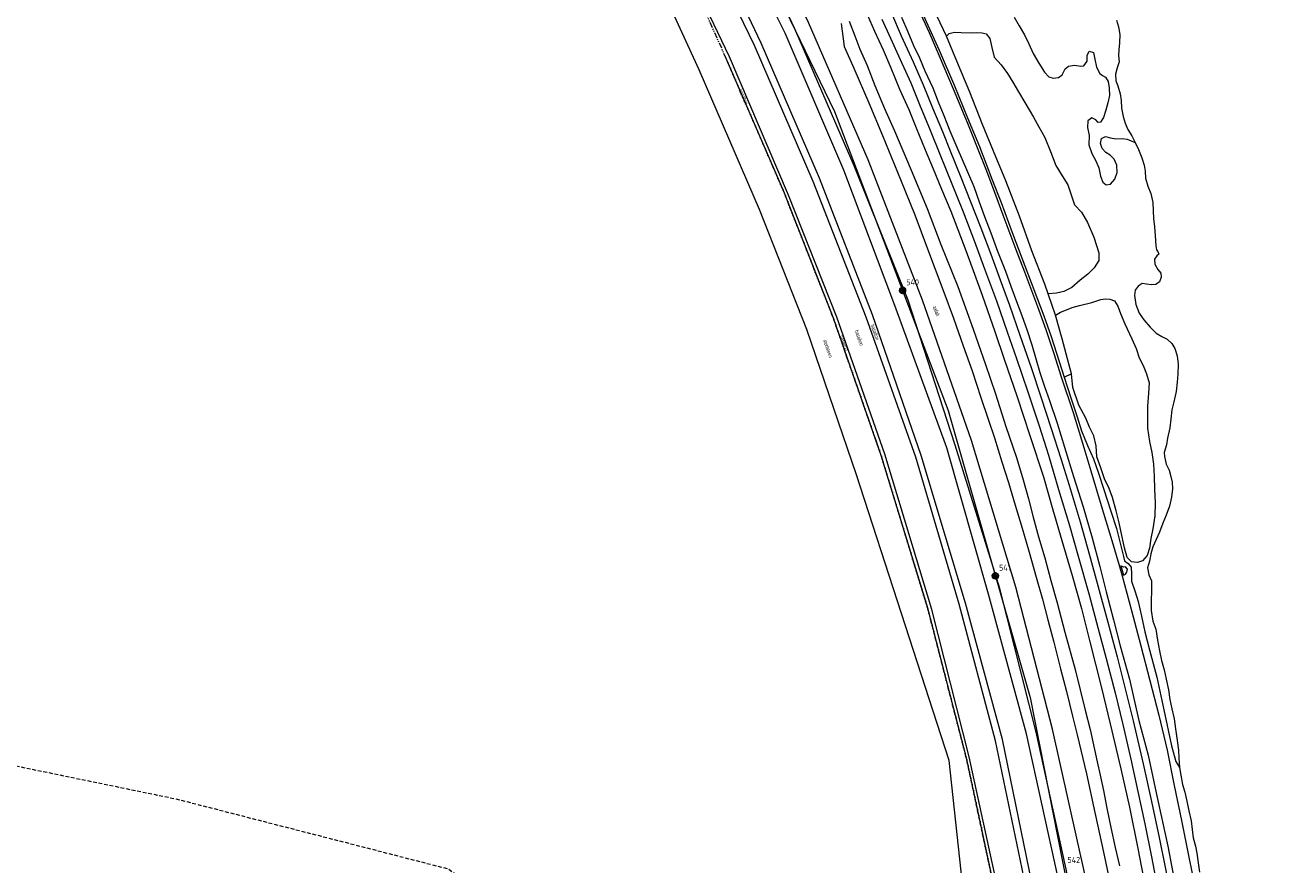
# Model space of a CAD drawing. Header units: metres. Extents: x 69428 to 72581, y 405279 to 408746.
# Tile 8 of 39: x 72003 to 72424, y 406375 to 406655. Entities that reach past the tile are written whole.
import ezdxf
from ezdxf.enums import TextEntityAlignment as Align

# ---------------------------------------------------------------- set-up
doc = ezdxf.new("R2010")
doc.units = ezdxf.units.M
for name, pattern in [('DASHDOT', [1, 0.5, -0.25, 0, -0.25]), ('HIDDEN', [0.375, 0.25, -0.125]), ('PHANTOM2', [1.25, 0.625, -0.125, 0.125, -0.125, 0.125, -0.125])]:
    doc.linetypes.add(name, pattern=pattern)
for name, color, linetype, lineweight in [('BS-BINNENKRUINLIJN-KPN', 253, 'CONTINUOUS', 0), ('BS-BINNENTEENLIJN-KPN', 253, 'CONTINUOUS', 0), ('BS-Dijkpaal', 2, 'CONTINUOUS', 25), ('BS-Dijkpaal @ 0.5', 2, 'CONTINUOUS', 25), ('BS-Dijkpaal @ 1', 2, 'CONTINUOUS', 25), ('BS-Dijkpaalnr', 6, 'CONTINUOUS', 25), ('BS-KANT-KREUKELBERM', 35, 'PHANTOM2', 0), ('BS-KANT-VERHARDING', 253, 'CONTINUOUS', 0), ('BS-KRUINLIJN', 253, 'CONTINUOUS', 0), ('BS-OVERIG-KPN', 253, 'CONTINUOUS', 0), ('BS-OVERIGE-TEKSTEN', 253, 'CONTINUOUS', 0), ('BS-PERKOENRIJ-MET-BETONBAND', 213, 'DASHDOT', 0), ('BS-RASTER', 253, 'RASTER', 0), ('BS-SCHEIDINGSL-TALUDBEKL-ONZB', 253, 'CONTINUOUS', 0), ('BS-SCHEIDINGSLIJN-TALUDBEKL', 253, 'CONTINUOUS', 0), ('BS-STORTSTEENLIJN', 253, 'CONTINUOUS', 0), ('BS-TUSSENBERM', 253, 'CONTINUOUS', 0), ('BS-WATERLIJN-KPN', 253, 'CONTINUOUS', 0), ('BS-ZANDLIJN', 2, 'HIDDEN', 20), ('THEORETISCHE_NULLIJN', 1, 'CONTINUOUS', 0)]:
    doc.layers.add(name, color=color, linetype=linetype, lineweight=lineweight)
doc.styles.add('ISO', font='ISO')
doc.linetypes.add('RASTER', pattern='A,3,-2,[200,RASTER,S=0.75,R=0,X=0,Y=0],-2,3', length=10)

# ---------------------------------------------------------------- blocks, each defined once
blk = doc.blocks.new('132')
at = {"layer": 'BS-Dijkpaal'}
h = blk.add_hatch(color=256, dxfattribs=at)
h.paths.add_polyline_path([(0, 0), (0, 1, 0.414214), (-1, 0)])
h.paths.add_polyline_path([(1, 0), (0, 0), (0, -1, 0.414214)])
for p, q in [((-1, 0), (1, 0)), ((0, -1), (0, 1))]:
    blk.add_line(p, q, dxfattribs=at)
blk.add_circle((0, 0), 1, dxfattribs=at)
blk = doc.blocks.new('*U99')
at = {"layer": 'BS-Dijkpaal @ 0.5', "xscale": 0.5, "yscale": 0.5, "zscale": 0.5}
blk.add_blockref('132', (72325.85, 406471.502), dxfattribs=at)
at = {"layer": 'BS-Dijkpaal @ 1'}
blk.add_blockref('132', (72325.85, 406471.502), dxfattribs=at)
blk = doc.blocks.new('*U100')
at = {"layer": 'BS-Dijkpaal @ 0.5', "xscale": 0.5, "yscale": 0.5, "zscale": 0.5}
blk.add_blockref('132', (72295.003, 406566.534), dxfattribs=at)
at = {"layer": 'BS-Dijkpaal @ 1'}
blk.add_blockref('132', (72295.003, 406566.534), dxfattribs=at)

msp = doc.modelspace()

# ---------------------------------------------------------------- linework, layer by layer
at = {"layer": 'BS-BINNENKRUINLIJN-KPN'}
for points in [[(72277.268, 406656.178), (72279.132, 406651.269), (72280.767, 406646.798), (72283.171, 406641.388), (72285.809, 406634.704), (72288.987, 406627.058), (72292.364, 406619.672), (72297.863, 406606.577), (72303.163, 406593.839), (72307.703, 406581.853), (72313.324, 406567.845), (72318.479, 406553.645), (72322.588, 406541.898), (72325.893, 406532.12), (72329.363, 406521.204), (72332.858, 406510.9), (72335.143, 406503.513), (72336.873, 406497.203), (72338.471, 406491.096), (72340.196, 406484.505), (72342.275, 406477.467), (72344.357, 406469.981), (72346.365, 406462.517), (72348.997, 406452.794), (72352.427, 406440.318), (72355.747, 406426.815), (72357.361, 406420.414)], [(72294.614, 406657.462), (72296.749, 406652.655), (72298.645, 406648.053), (72300.669, 406643.94), (72302.446, 406639.571), (72305.011, 406633.992), (72306.826, 406629.355), (72308.72, 406624.805), (72310.688, 406619.69), (72312.994, 406614.226), (72314.861, 406610.09), (72318.646, 406601.066), (72320.427, 406596.033), (72322.244, 406591.159), (72324.373, 406585.695), (72326.591, 406579.603), (72329.22, 406572.974), (72331.016, 406567.982), (72332.894, 406562.803), (72334.66, 406558.172), (72336.397, 406553.219), (72337.956, 406548.405), (72339.444, 406543.416), (72340.69, 406539.205), (72342.24, 406534.534), (72343.861, 406529.906), (72346.449, 406522.364), (72348.86, 406514.366), (72351.899, 406504.606), (72355.103, 406494.466), (72358.033, 406484.124), (72360.586, 406474.602), (72362.657, 406466.142), (72365.157, 406456.912), (72367.406, 406448.221), (72370.457, 406437.122), (72372.648, 406427.274), (72373.611, 406423.335)], [(72368.474, 406471.787), (72369.104, 406472.02), (72369.604, 406472.736), (72369.783, 406473.761), (72369.119, 406474.462), (72368.477, 406474.441), (72367.581, 406474.816)], [(72373.611, 406423.335), (72376.735, 406411.855), (72379.364, 406399.323), (72383.267, 406381.565), (72386.114, 406366.343), (72388.505, 406353.247), (72391.061, 406339.4), (72393.087, 406326.326), (72395.312, 406311.95), (72397.294, 406298.997), (72399.035, 406285.908), (72400.561, 406272.993), (72401.746, 406262.573), (72403.094, 406250)], [(72357.361, 406420.414), (72359.739, 406409.583), (72360.696, 406405.115), (72361.854, 406400.088), (72362.924, 406394.168), (72364.28, 406387.698), (72365.718, 406381.037), (72367.157, 406375.007)]]:
    msp.add_lwpolyline(points, dxfattribs=at)
at = {"layer": 'BS-BINNENTEENLIJN-KPN'}
for points in [[(72268.042, 406728.717), (72273.971, 406717.56), (72278.418, 406708.571), (72282.353, 406700.493), (72286.065, 406692.995), (72290.154, 406683.988), (72294.764, 406673.861), (72298.647, 406665.671), (72302.875, 406656.077), (72307.196, 406646.467), (72312.242, 406634.677), (72316.602, 406623.947), (72320.528, 406614.416), (72324.835, 406603.316), (72327.775, 406595.816), (72331.488, 406585.753), (72334.789, 406577.019), (72338.601, 406566.796), (72341.939, 406558.021), (72344.398, 406551.2), (72347.099, 406542.889), (72348.713, 406537.668)], [(72282.559, 406659.948), (72285.712, 406652.82), (72288.568, 406646.657), (72291.037, 406640.613), (72293.99, 406633.522), (72297.082, 406626.697), (72299.525, 406620.635), (72302.476, 406613.348), (72305.191, 406607.035), (72307.978, 406600.217), (72311.019, 406592.951), (72313.389, 406586.773), (72316.016, 406579.788), (72318.866, 406571.963), (72321.466, 406564.967), (72325.634, 406552.858), (72328.812, 406543.616), (72333.07, 406531.099), (72337.285, 406518.201), (72341.842, 406504.436), (72345.023, 406493.489), (72347.988, 406483.242), (72351.372, 406471.59), (72354.482, 406460.665), (72357.279, 406449.577), (72361.078, 406434.667), (72364.065, 406422.261)], [(72348.713, 406537.668), (72350.921, 406530.747), (72353.074, 406524.496), (72354.504, 406519.814), (72356.478, 406514.888), (72358.509, 406510.503), (72360.163, 406505.662), (72361.923, 406500.295), (72364.257, 406493.029), (72366.157, 406487.327), (72368.518, 406477.999), (72368.803, 406476.477), (72370.073, 406475.582), (72371.018, 406474.399), (72371.091, 406472.081), (72371.177, 406469.792), (72372.412, 406466.248), (72373.348, 406463.011), (72374.491, 406458.117), (72375.619, 406452.878), (72377.153, 406446.901), (72379.555, 406437.741), (72381.904, 406426.903)], [(72367.581, 406474.816), (72368.474, 406471.787)], [(72381.904, 406426.903), (72384.434, 406414.951), (72385.845, 406409.689), (72387.087, 406407.736)], [(72364.065, 406422.261), (72367.556, 406407.299), (72370.438, 406394.52), (72373.231, 406380.804), (72375.658, 406368.139), (72378.192, 406355.376), (72380.398, 406342.739), (72382.926, 406328.328), (72385.156, 406314.768), (72387.034, 406302.395), (72388.747, 406290.022), (72390.336, 406277.428), (72391.831, 406264.413), (72393.201, 406252.128), (72393.434, 406250)]]:
    msp.add_lwpolyline(points, dxfattribs=at)
at = {"layer": 'BS-KANT-KREUKELBERM', "ltscale": 3, "flags": 128}
msp.add_lwpolyline([(72236.354704, 406643.700017), (72216.836156, 406687.499767)], dxfattribs=at)
at = {"layer": 'BS-KANT-VERHARDING'}
msp.add_lwpolyline([(72371.471979, 406273.440923), (72364.504681, 406322.863134), (72355.675805, 406371.714416), (72344.838717, 406420.525414), (72332.640272, 406467.705133), (72317.950145, 406516.535382), (72301.637942, 406563.321949), (72283.562675, 406610.003998), (72263.718836, 406655.715716), (72242.184368, 406700.684401)], dxfattribs=at)
at = {"layer": 'BS-KRUINLIJN'}
msp.add_lwpolyline([(72356.890179, 405876.611938), (72362.979973, 405925.919893), (72367.580538, 405975.729904), (72371.634594, 406024.795399), (72374.466459, 406073.499194), (72375.231919, 406123.876233), (72372.842935, 406174.168698), (72370.593472, 406223.478061), (72366.348564, 406273.188764), (72358.836929, 406321.597926), (72350.015846, 406371.315975), (72339.430679, 406419.432457), (72327.314166, 406467.304789), (72312.459289, 406514.96191), (72296.819866, 406563.325293), (72278.851837, 406608.03514), (72259.168858, 406653.571455), (72237.833154, 406698.741409), (72214.230625, 406742.094217), (72189.76905, 406786.037455), (72163.405719, 406826.87151), (72136.026636, 406868.819837), (72105.063883, 406908.72078)], dxfattribs=at)
at = {"layer": 'BS-OVERIG-KPN'}
for points in [[(72291.277, 406658.805), (72294.583, 406651.276), (72298.479, 406642.571), (72301.805, 406634.96), (72304.986, 406627.282), (72308.24, 406619.468), (72310.867, 406612.991), (72314.415, 406604.188), (72317.505, 406596.371), (72321.065, 406587.321), (72324.396, 406578.573), (72327.496, 406570.068), (72330.526, 406561.62), (72333.969, 406551.651), (72337.778, 406540.832), (72340.936, 406531.08), (72344.39, 406520.619), (72347.638, 406510.603), (72350.433, 406501.681), (72354.083, 406489.542), (72357.12, 406478.418), (72360.041, 406467.886), (72363.222, 406456.091), (72366.375, 406444.505), (72369.443, 406432.139), (72371.639, 406423.207)], [(72274.526, 406655.34), (72275.595, 406647.73), (72278.828, 406640.478), (72283.788, 406628.996), (72288.322, 406618.126), (72294.302, 406603.496), (72299.043, 406591.718), (72303.315, 406580.351), (72308.732, 406565.891), (72311.904, 406557.252), (72315.163, 406548.122), (72318.099, 406539.705), (72321.075, 406530.936), (72323.451, 406523.687), (72325.522, 406517.408), (72328.012, 406509.465), (72330.18, 406502.544), (72332.49, 406495.02), (72334.801, 406487.356), (72337.112, 406479.364), (72339.42, 406471.056), (72341.482, 406463.744), (72343.357, 406456.835), (72345.281, 406449.411), (72347.568, 406440.612), (72349.509, 406433.057), (72351.549, 406424.839), (72353.06, 406418.559)], [(72288.151, 406656.791), (72290.944, 406650.533), (72294.21, 406643.397), (72297.7, 406635.585), (72300.64, 406628.369), (72304.166, 406619.892), (72307.664, 406611.317), (72311.158, 406602.581), (72315.119, 406592.641), (72318.924, 406582.779), (72322.289, 406573.674), (72326.19, 406563.02), (72329.82, 406552.688), (72332.908, 406543.846), (72336.663, 406532.794), (72340.433, 406521.451), (72343.496, 406511.697), (72346.901, 406500.276), (72350.478, 406488.314), (72353.42, 406478.021), (72357.038, 406465.171), (72359.903, 406454.338), (72362.73, 406443.99), (72365.681, 406432.557), (72368.205, 406422.023)], [(72309.552, 406651.142), (72306.538, 406657.658)], [(72332.071, 406657.45), (72333.801, 406654.625), (72335.566, 406651.64), (72336.993, 406648.602), (72338.46, 406645.38), (72340.274, 406642.223), (72342.246, 406639.206), (72343.623, 406637.648), (72345.095, 406637.2), (72346.841, 406637.394), (72348.104, 406638.291), (72349.04, 406640.237), (72350.222, 406641.23), (72352.164, 406641.551), (72354.234, 406641.16), (72355.328, 406641.277), (72356.342, 406642.858), (72356.408, 406644.725), (72357.111, 406646.129), (72358.457, 406645.729), (72358.924, 406643.484), (72359.504, 406640.834), (72360.629, 406638.688), (72361.443, 406638.041), (72362.461, 406637.53), (72363.336, 406636.069), (72363.753, 406633.963), (72363.79, 406631.389), (72363.213, 406629.001), (72362.595, 406626.501), (72361.79, 406624.035), (72360.875, 406622.587), (72360.009, 406622.397), (72359.238, 406623.344), (72357.986, 406624.005), (72356.644, 406622.972), (72356.495, 406620.753), (72357.014, 406618.045), (72356.971, 406614.963), (72357.983, 406612.11), (72359.291, 406609.641), (72360.223, 406607.293), (72360.824, 406604.601), (72361.649, 406602.582), (72362.739, 406601.682), (72364.11, 406601.868), (72365.629, 406603.566), (72366.42, 406605.762), (72366.222, 406608.225), (72365.374, 406610.229), (72364.049, 406611.54), (72362.596, 406612.422), (72361.398, 406613.74), (72360.774, 406615.458), (72361.135, 406617.045), (72362.444, 406617.75), (72364.134, 406617.363), (72365.949, 406617.011), (72368.01, 406617.088), (72369.668, 406616.918), (72372.346, 406615.772)], [(72309.552, 406651.142), (72310.533, 406652.06), (72312.221, 406652.445), (72314.52, 406652.388), (72317.787, 406652.251), (72319.477, 406652.36), (72321.505, 406652.289), (72322.846, 406651.909), (72324.008, 406650.346), (72324.681, 406647.353), (72325.414, 406644.153), (72327.741, 406641.569), (72329.861, 406638.778), (72331.64, 406635.85), (72333.59, 406632.654), (72335.7, 406629.077), (72338.494, 406624.156), (72340.307, 406620.963), (72342.291, 406617.402), (72344.224, 406612.78), (72345.997, 406608.122), (72348.031, 406604.662), (72349.922, 406601.705), (72351.066, 406598.356), (72352.156, 406595.022), (72354.559, 406592.522), (72356.535, 406589.18), (72358.58, 406584.26), (72360.319, 406579.031), (72360.302, 406576.476), (72358.764, 406574.101), (72356.559, 406571.993), (72354.095, 406569.926), (72351.343, 406567.518), (72348.61, 406566.129), (72346.173, 406565.577), (72343.401, 406565.428)], [(72343.401, 406565.428), (72342.289, 406568.664), (72338.039, 406579.75), (72333.869, 406591.258), (72329.366, 406603.02), (72325.27, 406612.907), (72321.552, 406621.729), (72317.408, 406632.544), (72313.092, 406642.843), (72309.552, 406651.142)], [(72345.851, 406558.294), (72343.401, 406565.428)], [(72345.851, 406558.294), (72347.521, 406559.286), (72349.473, 406560.1), (72351.424, 406560.79), (72353.863, 406561.483), (72357.89, 406562.487), (72360.892, 406563.486), (72362.446, 406563.682), (72363.982, 406563.608), (72365.447, 406563.019), (72366.642, 406561.312), (72367.53, 406558.803), (72368.876, 406555.382), (72371.248, 406550.445), (72372.641, 406547.164), (72373.727, 406544.086), (72374.978, 406541.584), (72376.181, 406538.741), (72376.963, 406535.782), (72376.755, 406532.292), (72376.501, 406527.954), (72376.427, 406524.777), (72376.501, 406520.642), (72377.097, 406516.272), (72377.881, 406512.585), (72378.491, 406508.665), (72378.666, 406504.68), (72378.8, 406500.382), (72378.995, 406495.814), (72378.876, 406491.517), (72378.282, 406487.166), (72377.623, 406483.965), (72377.128, 406480.756), (72376.315, 406478.33), (72374.828, 406476.551), (72373.098, 406475.974), (72371.186, 406476.168), (72369.734, 406477.587), (72368.805, 406480.824), (72367.887, 406484.922), (72366.983, 406489.111), (72366.008, 406493.132), (72364.866, 406497.553), (72363.71, 406500.569), (72362.148, 406503.818), (72360.915, 406507.518), (72359.638, 406511.091), (72359.357, 406514.79), (72358.65, 406518.14), (72357.142, 406521.026), (72355.945, 406524.01), (72353.614, 406528.358), (72351.633, 406534.24), (72351.154, 406538.801)], [(72351.154, 406538.801), (72348.11, 406550.417), (72345.851, 406558.294)], [(72348.713, 406537.668), (72349.652, 406538.054), (72351.154, 406538.801)], [(72371.639, 406423.207), (72374.982, 406408.963), (72377.801, 406396.384), (72380.334, 406384.396), (72382.471, 406373.978), (72384.277, 406364.336), (72386.209, 406353.914), (72387.948, 406344.298), (72389.652, 406334.703), (72391.171, 406325.442), (72392.446, 406317.227), (72393.833, 406307.958), (72395.294, 406298.331), (72396.401, 406290.263), (72397.593, 406281.132), (72398.627, 406272.644), (72399.697, 406263.308), (72400.755, 406253.502), (72401.127, 406250)], [(72353.06, 406418.559), (72356.128, 406405.587), (72358.993, 406392.693), (72361.457, 406381.126), (72363.663, 406370.634), (72365.655, 406360), (72367.494, 406350.349), (72368.755, 406343.26), (72370.018, 406335.723), (72371.414, 406327.467), (72372.542, 406320.293), (72373.746, 406311.838), (72374.927, 406303.893), (72376.212, 406294.626), (72377.361, 406286.375), (72378.575, 406276.714), (72379.691, 406267.923), (72380.801, 406258.029), (72381.674, 406250)], [(72368.205, 406422.023), (72370.908, 406410.447), (72373.281, 406399.68), (72375.521, 406388.952), (72377.794, 406377.957), (72379.932, 406366.848), (72382.333, 406353.987), (72384.692, 406341.151), (72387.161, 406326.81), (72389.438, 406312.448), (72391.304, 406300.207), (72393.252, 406285.861), (72394.681, 406274.229), (72395.992, 406262.953), (72397.225, 406251.553), (72397.383, 406250)]]:
    msp.add_lwpolyline(points, dxfattribs=at)
at = {"layer": 'BS-PERKOENRIJ-MET-BETONBAND', "ltscale": 2, "flags": 128}
msp.add_lwpolyline([(72337.754348, 405928.941141), (72343.818674, 405982.824729), (72347.340909, 406037.28018), (72349.448535, 406083.182287), (72350.309891, 406130.897567), (72348.982176, 406177.248006), (72346.184068, 406222.58065), (72341.094474, 406270.912006), (72334.208537, 406319.620275), (72325.661486, 406366.991155), (72316.204275, 406410.889493), (72303.435975, 406460.439637), (72287.90133, 406511.580846), (72272.002606, 406557.269112), (72255.492716, 406599.399821), (72236.336347, 406643.692078)], dxfattribs=at)
at = {"layer": 'BS-RASTER', "flags": 128}
msp.add_lwpolyline([(72035.644, 407065.377), (72035.72, 407062.243), (72035.547, 407058.05), (72035.379, 407056.626), (72035.063, 407053.951), (72034.643, 407052.044), (72034.256, 407050.156), (72040.758, 407043.457), (72045.976, 407037.816), (72054.478, 407028.89), (72062.883, 407019.999), (72068.355, 407014.156), (72076.795, 407005.07), (72084.994, 406996.115), (72093.068, 406986.697), (72100.943, 406977.367), (72108.855, 406967.89), (72116.521, 406958.596), (72121.49, 406952.307), (72126.672, 406945.824), (72131.674, 406939.457), (72136.77, 406932.809), (72141.602, 406926.431), (72149.06, 406916.602), (72156.271, 406906.732), (72161.027, 406900.227), (72165.793, 406893.502), (72170.591, 406886.705), (72175.329, 406880.066), (72180.042, 406873.301), (72184.779, 406866.489), (72189.402, 406859.628), (72196.353, 406849.432), (72203.068, 406839.232), (72207.443, 406832.335), (72211.954, 406825.352), (72216.23, 406818.36), (72222.608, 406807.947), (72226.861, 406800.747), (72233.119, 406790.291), (72241.297, 406776.163), (72247.352, 406765.498), (72253.46, 406754.646), (72259.258, 406743.993), (72265.11, 406732.936), (72270.599, 406722.457), (72276.046, 406711.666), (72279.702, 406704.171), (72283.329, 406696.972), (72286.96, 406689.526), (72290.384, 406682.157), (72293.734, 406674.676), (72297.174, 406667.263), (72300.441, 406659.779), (72303.8, 406652.415), (72307.191, 406644.67), (72311.847, 406633.615), (72316.565, 406622.235), (72321.177, 406610.76), (72322.719, 406606.925), (72325.622, 406599.217), (72328.328, 406591.691), (72332.677, 406580.159), (72335.541, 406572.696), (72339.903, 406561.153), (72342.646, 406553.491), (72345.277, 406545.537), (72347.751, 406537.808), (72351.704, 406525.935), (72355.337, 406514.271), (72357.665, 406506.464), (72361.103, 406494.922), (72364.572, 406483.334), (72366.908, 406475.368), (72368.034, 406471.573), (72371.105, 406459.972), (72374.222, 406448.17), (72377.233, 406436.647), (72380.216, 406425.129), (72383.034, 406413.526), (72385.332, 406401.762), (72387.79, 406390.09), (72390.136, 406378.371), (72392.509, 406366.489), (72394.721, 406354.813), (72397.393, 406339.273), (72399.282, 406327.639), (72400.572, 406319.523), (72402.422, 406307.669), (72404.077, 406295.904), (72405.671, 406284.102), (72407.148, 406272.224), (72407.712, 406268.267), (72408.501, 406260.37), (72409.328, 406252.186), (72409.564, 406250), (72410.583, 406240.557), (72411.649, 406228.709), (72412.343, 406220.569), (72413.028, 406208.947), (72413.723, 406196.874), (72414.468, 406184.579), (72414.886, 406176.707), (72415.373, 406168.499), (72415.784, 406156.657), (72416.083, 406144.93), (72416.231, 406133.382), (72416.539, 406121.527), (72419.21, 406119.114), (72420.024, 406118.408), (72422.368, 406116.348), (72424.011, 406114.99), (72424.085, 406101.153), (72423.939, 406097.208), (72422.989, 406071.586), (72421.748, 406046.229), (72421.379, 406037.548), (72420.518, 406024.294), (72420.281, 406020.66), (72419.341, 406008.008), (72418.37, 405995.847), (72417.686, 405987.36), (72416.642, 405974.503), (72415.573, 405961.66), (72414.394, 405949.325), (72413.047, 405936.696), (72411.344, 405919.454), (72410.045, 405907.013), (72408.626, 405894.594), (72407.02, 405882.211), (72405.06, 405866.139), (72403.033, 405849.172), (72401.034, 405832.476), (72399, 405815.892), (72396.735, 405795.386), (72394.857, 405779.31), (72393.632, 405762.839), (72392.531, 405746.481), (72391.698, 405734.072), (72391.205, 405725.888), (72390.735, 405717.682), (72390.063, 405705.599), (72389.191, 405693.166), (72388.82, 405685.03), (72388.464, 405676.913), (72387.862, 405664.823), (72387.312, 405652.5), (72386.731, 405640.293), (72386.091, 405627.828), (72385.47, 405615.449), (72384.848, 405602.962), (72384.106055, 405589.794766)], dxfattribs=at)
at = {"layer": 'BS-SCHEIDINGSL-TALUDBEKL-ONZB'}
msp.add_lwpolyline([(72337.774223, 405928.938905), (72343.838602, 405982.822964), (72347.36088, 406037.279076), (72349.468527, 406083.181648), (72350.329896, 406130.897673), (72349.002158, 406177.248909), (72346.204004, 406222.582315), (72341.114326, 406270.914454), (72334.228287, 406319.623452), (72325.681108, 406366.995038), (72316.223743, 406410.894097), (72303.455235, 406460.445041), (72287.920351, 406511.587041), (72272.021368, 406557.27605), (72255.51121, 406599.407441), (72236.354704, 406643.700017)], dxfattribs=at)
at = {"layer": 'BS-SCHEIDINGSLIJN-TALUDBEKL'}
for points in [[(72341.863898, 405878.926748), (72347.825193, 405928.110406), (72353.129236, 405978.366247), (72357.449486, 406025.671712), (72359.984703, 406074.966778), (72360.819997, 406123.863979), (72359.683296, 406173.696912), (72356.831792, 406221.585096), (72351.736059, 406271.532366), (72344.942283, 406320.23266), (72335.900737, 406368.694143), (72325.94264, 406416.596775), (72313.818934, 406462.086515), (72299.391379, 406510.970478), (72282.913365, 406557.634385), (72265.25802, 406602.806904), (72245.713935, 406648.0334), (72224.24777, 406692.578342), (72224.246303, 406692.579794), (72201.418122, 406736.409468), (72177.019429, 406778.606649), (72151.939109, 406819.285946), (72122.986002, 406860.022547), (72092.97618, 406900.602093)], [(72344.472751, 405878.408335), (72350.8885, 405927.743336), (72355.961534, 405977.073661), (72359.681625, 406025.557314), (72361.762877, 406074.646602), (72362.883482, 406124.508254), (72361.789382, 406173.825964), (72358.851888, 406221.436034), (72353.751588, 406271.957784), (72346.935648, 406320.316714), (72338.04207, 406369.477663), (72328.203761, 406417.055082), (72315.9641, 406462.421056), (72301.193133, 406511.568827), (72285.039419, 406558.425101), (72267.321432, 406603.937441), (72247.963095, 406648.853814), (72226.546126, 406693.989799), (72203.832535, 406737.40389), (72179.267563, 406780.270607), (72153.560747, 406820.338618), (72124.990143, 406861.685599), (72095.295885, 406902.05153)], [(72237.474986, 406644.299564), (72216.836156, 406687.499767)], [(72333.67602, 405880.161247), (72338.565203, 405928.893713), (72344.543904, 405982.601555), (72348.081604, 406037.008543), (72350.168312, 406083.090129), (72351.135068, 406130.97651), (72349.985208, 406177.286621), (72347.22137, 406222.576378), (72342.113364, 406270.447689), (72335.256659, 406319.722499), (72326.655963, 406367.444942), (72317.133079, 406411.300149), (72304.77573, 406460.305008), (72289.09602, 406512.000599), (72273.156552, 406557.67538), (72257.069531, 406598.219436), (72237.474986, 406644.299564)]]:
    msp.add_lwpolyline(points, dxfattribs=at)
at = {"layer": 'BS-STORTSTEENLIJN', "flags": 128}
msp.add_lwpolyline([(72328.21909, 405929.113104), (72332.349457, 405985.365524), (72336.348467, 406037.835516), (72338.266885, 406085.193726), (72338.922696, 406130.801821), (72338.070678, 406177.260496), (72335.015506, 406220.628272), (72331.433505, 406269.550893), (72324.062266, 406317.156093), (72315.345246, 406364.906553), (72310.506424, 406410.070553), (72294.589431, 406459.005637), (72279.718467, 406505.142082), (72263.102554, 406553.485526), (72247.406562, 406593.471248), (72227.288334, 406639.928373), (72207.314175, 406683.767115), (72184.391806, 406723.77846), (72161.401203, 406764.678971), (72133.629397, 406809.073061), (72106.391837, 406847.648866), (72078.608089, 406886.289108)], dxfattribs=at)
at = {"layer": 'BS-TUSSENBERM'}
msp.add_lwpolyline([(72352.776011, 405877.101302), (72359.857691, 405926.310035), (72364.400125, 405975.583944), (72368.232067, 406024.91521), (72370.763697, 406074.092668), (72371.593137, 406124.046568), (72369.971982, 406174.16065), (72367.376267, 406223.190765), (72362.16148, 406273.051682), (72355.056061, 406321.11309), (72346.648908, 406371.467412), (72336.186629, 406418.964515), (72323.530508, 406465.451943), (72309.746157, 406514.171981), (72292.446889, 406561.521652), (72275.49761, 406606.535936), (72255.94116, 406652.17918), (72233.573362, 406697.122357), (72210.792216, 406740.647881), (72186.25511, 406783.847732), (72159.669405, 406824.44762), (72132.493175, 406866.279367), (72101.95197, 406906.669134)], dxfattribs=at)
at = {"layer": 'BS-WATERLIJN-KPN'}
for points in [[(72366.199, 406656.512), (72366.847, 406654.281), (72367.264, 406651.675), (72367.172, 406648.901), (72366.886, 406646.572), (72366.833, 406644.69), (72367.068, 406642.648), (72366.402, 406640.647), (72365.837, 406638.468), (72365.937, 406636.244), (72366.613, 406634.612), (72367.398, 406631.917), (72367.69, 406629.736), (72367.866, 406627.171), (72368.37, 406624.446), (72369.021, 406622.147), (72369.904, 406620.102), (72371.201, 406617.96), (72372.346, 406615.772)], [(72372.346, 406615.772), (72373.426, 406613.386), (72374.532, 406610.678), (72375.395, 406608.259), (72375.734, 406606.178), (72375.773, 406603.916), (72376.575, 406601.251), (72377.539, 406598.742), (72378.277, 406595.826), (72378.388, 406593.02), (72378.466, 406590.442), (72378.8, 406587.652), (72379.02, 406584.795), (72379.28, 406581.35), (72379.449, 406580.038), (72379.931, 406579.439), (72380.257, 406578.622), (72379.572, 406577.992), (72378.841, 406576.934), (72378.945, 406575.247), (72379.842, 406573.436), (72380.839, 406572.258), (72380.99, 406570.972), (72380.434, 406569.41), (72379.209, 406568.493), (72377.735, 406568.42), (72376.136, 406568.568), (72374.706, 406568.788), (72373.357, 406567.959), (72372.355, 406566.631), (72372.082, 406564.784), (72372.571, 406561.885), (72373.71, 406558.956), (72375.279, 406556.776), (72377.36, 406554.341), (72379.364, 406552.287), (72381.202, 406551.186), (72382.974, 406550.27), (72384.551, 406548.887), (72385.548, 406547.249), (72386.312, 406544.725), (72386.622, 406541.981), (72386.578, 406538.699), (72386.312, 406535.948), (72385.986, 406532.904), (72385.27, 406529.462), (72384.513, 406526.78), (72384.273, 406523.62), (72383.864, 406520.775), (72383.142, 406517.352), (72382.756, 406515.099), (72382.054, 406512.594), (72382.103, 406511.206), (72382.71, 406508.743), (72383.642, 406506.642), (72384.263, 406504.617), (72384.666, 406502.698), (72384.778, 406500.519), (72384.411, 406497.739), (72383.773, 406494.765), (72382.722, 406491.767), (72381.592, 406489.014), (72380.489, 406486.019), (72379.299, 406483.593), (72378.23, 406481.162), (72377.527, 406478.881), (72377.105, 406476.42), (72376.505, 406474.238), (72376.884, 406471.9), (72377.796, 406469.846), (72377.827, 406466.451), (72377.699, 406463.306), (72377.669, 406460.009), (72378.261, 406456.443), (72379.201, 406453.756), (72379.818, 406450.096), (72380.439, 406446.514), (72381.084, 406443.365), (72381.998, 406440.191), (72382.655, 406437.128), (72383.408, 406433.594), (72383.917, 406430.348), (72384.514, 406427.192), (72385.304, 406423.901), (72385.764, 406420.579)], [(72385.764, 406420.579), (72386.364, 406416.694), (72386.719, 406413.501), (72386.891, 406410.876), (72387.087, 406407.736)], [(72387.087, 406407.736), (72387.496, 406405.122), (72388.093, 406402.016), (72388.84, 406399.503), (72389.57, 406396.531), (72390.212, 406393.292), (72390.964, 406389.919), (72391.274, 406387.113), (72391.63, 406384.336), (72392.434, 406381.557), (72392.838, 406379.169), (72393.264, 406376.035), (72393.793, 406372.838)]]:
    msp.add_lwpolyline(points, dxfattribs=at)
at = {"layer": 'BS-ZANDLIJN', "ltscale": 5, "flags": 128}
msp.add_lwpolyline([(70582.100819, 407400.567413), (70596.337839, 407352.250134), (70620.018738, 407332.028303), (70675.182814, 407295.620599), (70728.946775, 407262.152442), (70766.845938, 407235.730224), (70819.728529, 407195.216155), (70889.320686, 407145.169069), (70934.272199, 407124.206823), (70989.215939, 407120.178466), (71042.0985, 407113.132541), (71084.404578, 407098.159947), (71133.761654, 407071.73773), (71195.457984, 407066.453289), (71287.121109, 407101.682917), (71354.987096, 407138.674016), (71421.971682, 407173.903644), (71491.600412, 407201.206604), (71529.55526, 407206.084466), (71576.212538, 407187.995495), (71642.816586, 407163.425063), (71713.634531, 407109.244176), (71698.263922, 406982.480993), (71689.388909, 406964.743597), (71692.347235, 406944.049968), (71695.305579, 406930.254219), (71663.749979, 406889.852366), (71608.527648, 406868.173332), (71565.138692, 406837.625592), (71533.583093, 406808.063265), (71493.152462, 406788.35505), (71449.763488, 406781.457171), (71395.527284, 406789.340455), (71330.44385, 406793.282101), (71281.138206, 406792.296688), (71264.374289, 406772.588473), (71305.791028, 406757.807309), (71330.44385, 406737.11368), (71368.902245, 406705.580535), (71452.673909, 406640.24421), (71514.321007, 406594.538588), (71589.888429, 406552.80737), (71695.285104, 406497.165747), (71838.113885, 406446.156474), (71965.225388, 406415.4481), (72053.22565, 406397.302232), (72143.709169, 406374.038807), (72216.434459, 406326.690896), (72235.166724, 406279.342986), (72242.880026, 406219.882825), (72195.498392, 406133.995924), (72159.135738, 406127.389245), (72129.384476, 406145.007067), (72054.455383, 406170.332691), (71961.895918, 406194.5572), (71860.521259, 406237.500655), (71798.814949, 406268.331852), (71738.210532, 406294.758584), (71694.134612, 406315.679754)], dxfattribs=at)
at = {"layer": 'THEORETISCHE_NULLIJN'}
msp.add_lwpolyline([(72124.4, 406885.984), (72161.056, 406833.856), (72218.456, 406737.728), (72272.408, 406626.112), (72310.176, 406526.528), (72337.384, 406431.008), (72358.928, 406321.856)], dxfattribs=at)
msp.add_lwpolyline([(72124.4, 406885.984), (72161.056, 406833.856), (72218.456, 406737.728), (72272.408, 406626.112), (72310.176, 406526.528), (72337.384, 406431.008), (72358.928, 406321.856)], dxfattribs=at)

# ---------------------------------------------------------------- block references
at = {"layer": 'BS-Dijkpaal'}
for name in ['*U100', '*U99']:
    msp.add_blockref(name, (0, 0), dxfattribs=at)

# ---------------------------------------------------------------- texts
at = {"layer": 'BS-Dijkpaalnr', "char_height": 2, "width": 9.44080876, "attachment_point": 7, "style": 'ISO'}
for s, insert in [(' 540{\\Fisocp|c0;\\P\\H0.2x; }', (72295.003, 406566.534)), (' 541{\\Fisocp|c0;\\P\\H0.2x; }', (72325.85, 406471.502)), (' 542{\\Fisocp|c0;\\P\\H0.2x; }', (72348.595, 406374.209))]:
    msp.add_mtext(s, dxfattribs=dict(at, insert=insert))
at = {"layer": 'BS-OVERIGE-TEKSTEN', "width": 0.68}
for s, rotation, p in [('basalton', 293.388781, (72242.092, 406631.076)), ('asfalt', 289.222284, (72306.221, 406559.68151)), ('basalton', 289.238376, (72280.573986, 406550.756794)), ('basalton', 289.449156, (72285.877688, 406552.60239)), ('stortsteen', 288.968392, (72270.158346, 406547.132332)), ('basalton', 289.18704, (72275.572791, 406549.016464))]:
    msp.add_text(s, height=1.25, rotation=rotation, dxfattribs=at).set_placement(p, align=Align.MIDDLE)

doc.saveas('drawing.dxf')
